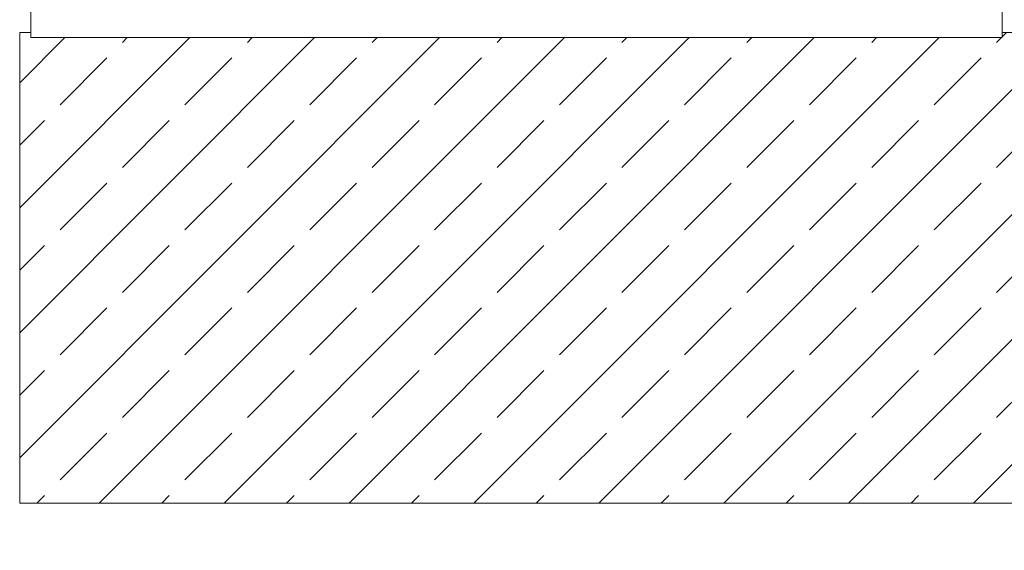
# Model space of a CAD drawing. Header units: millimetres. Extents: x 52659 to 1698020, y -10054 to 104697.
# Tile 208 of 256: x 203523 to 205307, y 12163 to 13123. Entities that reach past the tile are written whole.
import ezdxf

# ---------------------------------------------------------------- set-up
doc = ezdxf.new("R2010")
doc.units = ezdxf.units.MM
doc.header["$MEASUREMENT"] = 0
for name, color, linetype in [('02-04 CASSETTES FONCEES', 7, 'Continuous'), ('05-02 Cotation 200ème 100ème.Cotations', 7, 'Continuous'), ('Fenêtres ARCHICAD', 7, 'Continuous')]:
    doc.layers.add(name, color=color, linetype=linetype)
doc.styles.add('STYLE_GENERE_3', font='ARIALN.TTF')
doc.dimstyles.new('STYLE_GENERE__2', dxfattribs={"dimtxt": 200, "dimasz": 95, "dimexe": 0.18, "dimexo": 100, "dimgap": 0, "dimtad": 0, "dimlfac": 0.001, "dimzin": 0, "dimdsep": 46, "dimtxsty": 'STYLE_GENERE_3', "dimblk": 'ARROWHEAD_6', "dimblk1": 'ARROWHEAD_6', "dimblk2": 'ARROWHEAD_6', "dimcen": 0.09, "dimclrd": 7, "dimclre": 7, "dimclrt": 7, "dimazin": 0, "dimtfac": 1, "dimtdec": 4, "dimtmove": 0, "dimatfit": 3, "dimfxl": 1, "dimtolj": 1, "dimtzin": 0, "dimarcsym": 0})

# ---------------------------------------------------------------- blocks, each defined once
blk = doc.blocks.new('Élément de coupe_210_1', base_point=(131932.7, 5158.1))
at = {"layer": 'Fenêtres ARCHICAD', "color": 7, "linetype": 'Continuous', "lineweight": 9}
blk.add_line((205300.8, 14428.1), (205302.7, 14428.1), dxfattribs=at)
at = {"layer": 'Fenêtres ARCHICAD', "color": 7, "linetype": 'Continuous', "lineweight": 5}
for p, q in [((203602.7, 13995.5), (203602.7, 13238.1)), ((203632.7, 13268.1), (203632.7, 13995.5)), ((204392.7, 13995.5), (204392.7, 13268.1)), ((204452.7, 13268.1), (204452.7, 13995.5)), ((205212.7, 13995.5), (205212.7, 13268.1)), ((205242.7, 13238.1), (205242.7, 13995.5)), ((204407.7, 13268.1), (203632.7, 13268.1)), ((204437.7, 13268.1), (204407.7, 13268.1)), ((205212.7, 13268.1), (204437.7, 13268.1)), ((203602.7, 13238.1), (205242.7, 13238.1)), ((203542.7, 13178.1), (205302.7, 13178.1)), ((203542.7, 13140.9), (203542.7, 13146)), ((203542.7, 13090.8), (203542.7, 13140.9)), ((205302.7, 13140.9), (203542.7, 13140.9)), ((205302.7, 13140.9), (205302.7, 13146)), ((205302.7, 13090.8), (205302.7, 13140.9)), ((205302.7, 13090.8), (203542.7, 13090.8))]:
    blk.add_line(p, q, dxfattribs=at)
blk = doc.blocks.new('Élément de coupe_481_1', base_point=(131932.7, 5158.1))
at = {"layer": '02-04 CASSETTES FONCEES', "color": 7, "linetype": 'Continuous', "lineweight": 9}
for p, q in [((203522.7, 13100.1), (203522.7, 12248.1)), ((203542.7, 13100.1), (203522.7, 13100.1)), ((204572, 12248.1), (205424, 13100.1)), ((204798.3, 12248.1), (205650.3, 13100.1)), ((205024.5, 12248.1), (205876.5, 13100.1)), ((205250.8, 12248.1), (206102.8, 13100.1)), ((205302.7, 13091.9), (205310.8, 13100.1)), ((206512.7, 13100.1), (205302.7, 13100.1)), ((203522.7, 12330.1), (204283.4, 13090.8)), ((203522.7, 12556.4), (204057.1, 13090.8)), ((203522.7, 12782.7), (203830.8, 13090.8)), ((203522.7, 13009), (203604.5, 13090.8)), ((203666.9, 12248.1), (204509.6, 13090.8)), ((203709, 13082.1), (203717.7, 13090.8)), ((203893.2, 12248.1), (204735.9, 13090.8)), ((203935.2, 13082.1), (203944, 13090.8)), ((204119.4, 12248.1), (204962.2, 13090.8)), ((204161.5, 13082.1), (204170.2, 13090.8)), ((204345.7, 12248.1), (205188.5, 13090.8)), ((204387.8, 13082.1), (204396.5, 13090.8)), ((204614, 13082.1), (204622.8, 13090.8)), ((204840.3, 13082.1), (204849.1, 13090.8)), ((205066.6, 13082.1), (205075.3, 13090.8)), ((205292.9, 13082.1), (205301.6, 13090.8)), ((203595.8, 12969), (203680.7, 13053.8)), ((203822.1, 12969), (203906.9, 13053.8)), ((204048.4, 12969), (204133.2, 13053.8)), ((204274.6, 12969), (204359.5, 13053.8)), ((204500.9, 12969), (204585.8, 13053.8)), ((204727.2, 12969), (204812, 13053.8)), ((204953.5, 12969), (205038.3, 13053.8)), ((205179.7, 12969), (205264.6, 13053.8)), ((203522.7, 12895.8), (203567.5, 12940.7)), ((203709, 12855.8), (203793.8, 12940.7)), ((203935.2, 12855.8), (204020.1, 12940.7)), ((204161.5, 12855.8), (204246.4, 12940.7)), ((204387.8, 12855.8), (204472.6, 12940.7)), ((204614, 12855.8), (204698.9, 12940.7)), ((204840.3, 12855.8), (204925.2, 12940.7)), ((205066.6, 12855.8), (205151.4, 12940.7)), ((205292.9, 12855.8), (205377.7, 12940.7)), ((203595.8, 12742.7), (203680.7, 12827.5)), ((203822.1, 12742.7), (203906.9, 12827.5)), ((204048.4, 12742.7), (204133.2, 12827.5)), ((204274.6, 12742.7), (204359.5, 12827.5)), ((204500.9, 12742.7), (204585.8, 12827.5)), ((204727.2, 12742.7), (204812, 12827.5)), ((204953.5, 12742.7), (205038.3, 12827.5)), ((205179.7, 12742.7), (205264.6, 12827.5)), ((203522.7, 12669.6), (203567.5, 12714.4)), ((203709, 12629.5), (203793.8, 12714.4)), ((203935.2, 12629.5), (204020.1, 12714.4)), ((204161.5, 12629.5), (204246.4, 12714.4)), ((204387.8, 12629.5), (204472.6, 12714.4)), ((204614, 12629.5), (204698.9, 12714.4)), ((204840.3, 12629.5), (204925.2, 12714.4)), ((205066.6, 12629.5), (205151.4, 12714.4)), ((205292.9, 12629.5), (205377.7, 12714.4)), ((203595.8, 12516.4), (203680.7, 12601.3)), ((203822.1, 12516.4), (203906.9, 12601.3)), ((204048.4, 12516.4), (204133.2, 12601.3)), ((204274.6, 12516.4), (204359.5, 12601.3)), ((204500.9, 12516.4), (204585.8, 12601.3)), ((204727.2, 12516.4), (204812, 12601.3)), ((204953.5, 12516.4), (205038.3, 12601.3)), ((205179.7, 12516.4), (205264.6, 12601.3)), ((203522.7, 12443.3), (203567.5, 12488.1)), ((203709, 12403.3), (203793.8, 12488.1)), ((203935.2, 12403.3), (204020.1, 12488.1)), ((204161.5, 12403.3), (204246.4, 12488.1)), ((204387.8, 12403.3), (204472.6, 12488.1)), ((204614, 12403.3), (204698.9, 12488.1)), ((204840.3, 12403.3), (204925.2, 12488.1)), ((205066.6, 12403.3), (205151.4, 12488.1)), ((205292.9, 12403.3), (205377.7, 12488.1)), ((203595.8, 12290.1), (203680.7, 12375)), ((203822.1, 12290.1), (203906.9, 12375)), ((204048.4, 12290.1), (204133.2, 12375)), ((204274.6, 12290.1), (204359.5, 12375)), ((204500.9, 12290.1), (204585.8, 12375)), ((204727.2, 12290.1), (204812, 12375)), ((204953.5, 12290.1), (205038.3, 12375)), ((205179.7, 12290.1), (205264.6, 12375)), ((203553.8, 12248.1), (203567.5, 12261.8)), ((203780, 12248.1), (203793.8, 12261.8)), ((204006.3, 12248.1), (204020.1, 12261.8)), ((204232.6, 12248.1), (204246.4, 12261.8)), ((204458.8, 12248.1), (204472.6, 12261.8)), ((204685.1, 12248.1), (204698.9, 12261.8)), ((204911.4, 12248.1), (204925.2, 12261.8)), ((205137.7, 12248.1), (205151.4, 12261.8)), ((203522.7, 12248.1), (206512.7, 12248.1))]:
    blk.add_line(p, q, dxfattribs=at)
blk = doc.blocks.new('*D728', base_point=(131932.7, 5158.1))
at = {"layer": '05-02 Cotation 200ème 100ème.Cotations', "color": 7, "linetype": 'Continuous', "lineweight": 25, "transparency": 16777216}
for p, q in [((187874.4, 13160.1), (187974.4, 13060.1)), ((187874.4, 11412.6), (187974.4, 11312.6))]:
    blk.add_line(p, q, dxfattribs=at)
at = {"layer": '05-02 Cotation 200ème 100ème.Cotations', "color": 7, "linetype": 'Continuous', "lineweight": 13, "transparency": 16777216}
for p, q in [((188018.2, 13110.1), (187830.7, 13110.1)), ((187924.4, 12485.2), (187924.4, 13110.1)), ((187924.4, 11362.6), (187924.4, 11987.5)), ((188018.2, 11362.6), (187830.7, 11362.6))]:
    blk.add_line(p, q, dxfattribs=at)
at = {"layer": '05-02 Cotation 200ème 100ème.Cotations', "color": 7, "lineweight": 9, "transparency": 16777216, "insert": (188024.4, 12012.3), "char_height": 200, "attachment_point": 7, "rotation": 90, "style": 'STYLE_GENERE_3'}
blk.add_mtext('\\A1;1,75', dxfattribs=at)
blk = doc.blocks.new('ARROWHEAD_6')
at = {"color": 0, "linetype": 'Continuous', "lineweight": 0}
for p, q in [((-0.5, -0.5), (0.5, 0.5)), ((0, 0), (-1, 0))]:
    blk.add_line(p, q, dxfattribs=at)
blk = doc.blocks.new('*D729', base_point=(131932.7, 5158.1))
at = {"layer": '05-02 Cotation 200ème 100ème.Cotations', "color": 7, "linetype": 'Continuous', "lineweight": 25, "transparency": 16777216}
for p, q in [((187874.4, 14458.1), (187974.4, 14358.1)), ((187874.4, 13160.1), (187974.4, 13060.1))]:
    blk.add_line(p, q, dxfattribs=at)
at = {"layer": '05-02 Cotation 200ème 100ème.Cotations', "color": 7, "linetype": 'Continuous', "lineweight": 13, "transparency": 16777216}
for p, q in [((188018.2, 14408.1), (187830.7, 14408.1)), ((187924.4, 14007.9), (187924.4, 14408.1)), ((187924.4, 13110.1), (187924.4, 13510.2)), ((188018.2, 13110.1), (187830.7, 13110.1))]:
    blk.add_line(p, q, dxfattribs=at)
at = {"layer": '05-02 Cotation 200ème 100ème.Cotations', "color": 7, "lineweight": 9, "transparency": 16777216, "char_height": 200, "attachment_point": 7, "rotation": 90, "style": 'STYLE_GENERE_3'}
for s, insert in [('\\A1;0,40', (187881.6, 14381.8)), ('\\A1;1,30', (188024.4, 13535.1))]:
    blk.add_mtext(s, dxfattribs=dict(at, insert=insert))
blk = doc.blocks.new('*D744', base_point=(131932.7, 5158.1))
at = {"layer": '05-02 Cotation 200ème 100ème.Cotations', "color": 7, "linetype": 'Continuous', "lineweight": 25, "transparency": 16777216}
for p, q in [((165280.7, 14458.1), (165380.7, 14358.1)), ((165280.7, 11412.6), (165380.7, 11312.6))]:
    blk.add_line(p, q, dxfattribs=at)
at = {"layer": '05-02 Cotation 200ème 100ème.Cotations', "color": 7, "linetype": 'Continuous', "lineweight": 13, "transparency": 16777216}
for p, q in [((165424.5, 14408.1), (165237, 14408.1)), ((165330.7, 13134.2), (165330.7, 14408.1)), ((165330.7, 11362.6), (165330.7, 12636.5)), ((165424.5, 11362.6), (165237, 11362.6))]:
    blk.add_line(p, q, dxfattribs=at)
at = {"layer": '05-02 Cotation 200ème 100ème.Cotations', "color": 7, "lineweight": 9, "transparency": 16777216, "char_height": 200, "attachment_point": 7, "rotation": 90, "style": 'STYLE_GENERE_3'}
for s, insert in [('\\A1;0,40', (165287.9, 14381.8)), ('\\A1;3,05', (165430.7, 12661.3))]:
    blk.add_mtext(s, dxfattribs=dict(at, insert=insert))
blk = doc.blocks.new('*D764', base_point=(131932.7, 5158.1))
at = {"layer": '05-02 Cotation 200ème 100ème.Cotations', "color": 7, "linetype": 'Continuous', "lineweight": 25, "transparency": 16777216}
for p, q in [((135853.9, 14458.1), (135953.9, 14358.1)), ((135853.9, 11412.6), (135953.9, 11312.6))]:
    blk.add_line(p, q, dxfattribs=at)
at = {"layer": '05-02 Cotation 200ème 100ème.Cotations', "color": 7, "linetype": 'Continuous', "lineweight": 13, "transparency": 16777216}
for p, q in [((135997.7, 14408.1), (135810.2, 14408.1)), ((135903.9, 13134.2), (135903.9, 14408.1)), ((135903.9, 11362.6), (135903.9, 12636.5)), ((135997.7, 11362.6), (135810.2, 11362.6))]:
    blk.add_line(p, q, dxfattribs=at)
at = {"layer": '05-02 Cotation 200ème 100ème.Cotations', "color": 7, "lineweight": 9, "transparency": 16777216, "char_height": 200, "attachment_point": 7, "rotation": 90, "style": 'STYLE_GENERE_3'}
for s, insert in [('\\A1;0,40', (135861, 14381.8)), ('\\A1;3,05', (136003.9, 12661.3))]:
    blk.add_mtext(s, dxfattribs=dict(at, insert=insert))

msp = doc.modelspace()

# ---------------------------------------------------------------- block references
at = {"layer": '02-04 CASSETTES FONCEES', "lineweight": 0}
msp.add_blockref('Élément de coupe_481_1', (131932.668, 5158.072), dxfattribs=at)
at = {"layer": 'Fenêtres ARCHICAD', "lineweight": 0}
msp.add_blockref('Élément de coupe_210_1', (131932.668, 5158.072), dxfattribs=at)

# ---------------------------------------------------------------- dimensions: what is measured, and where the dimension line sits
at = {"layer": '05-02 Cotation 200ème 100ème.Cotations', "color": 7, "linetype": 'Continuous', "lineweight": 13}
for base, p1, p2, picture, middle in [((135903.901, 14408.072), (220897.887, 11362.595), (220602.668, 14408.072), '*D764', (135903.901, 12921.098)), ((165330.708, 14408.072), (220897.887, 11362.595), (220602.668, 14408.072), '*D744', (165330.708, 12921.098)), ((187924.443, 14408.072), (187327.961, 13110.072), (220602.668, 14408.072), '*D729', (187924.443, 13794.836)), ((187924.443, 13110.072), (220897.887, 11362.595), (187327.961, 13110.072), '*D728', (187924.443, 12272.098))]:
    dim = msp.add_linear_dim(base=base, p1=p1, p2=p2, angle=90, dimstyle='STYLE_GENERE__2', dxfattribs=at)
    dim.commit()
    dim.dimension.update_dxf_attribs({"geometry": picture, "text_midpoint": middle, "dimtype": 160, "text_rotation": 90})

doc.saveas('drawing.dxf')
